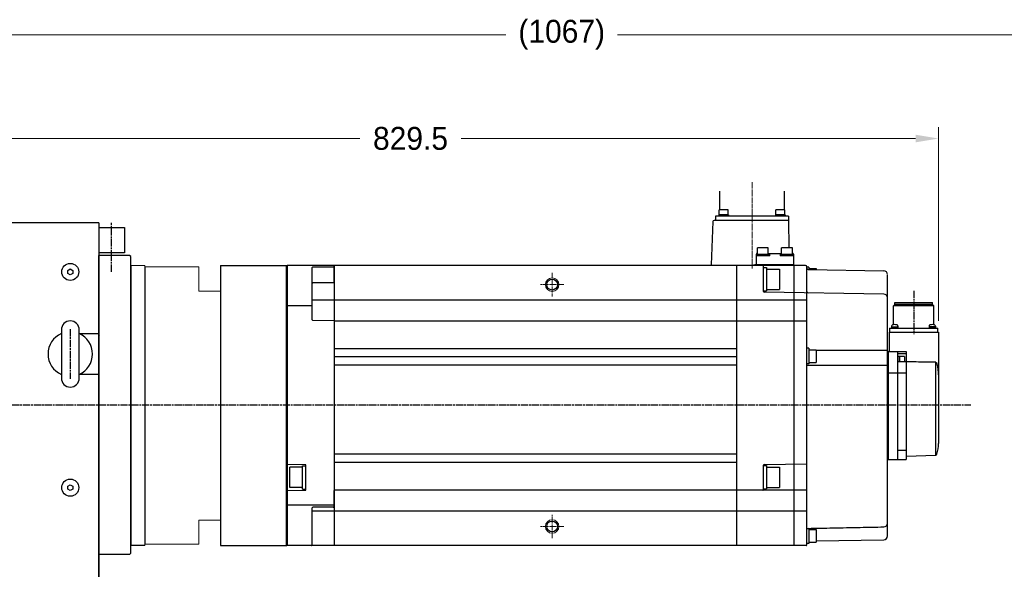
# Model space of a CAD drawing. Header units: millimetres. Extents: x 0 to 3370, y -35 to 2376.
# Tile 4 of 24: x 785 to 1558, y 1206 to 1637. Entities that reach past the tile are written whole.
import ezdxf

# ---------------------------------------------------------------- set-up
doc = ezdxf.new("R2010")
doc.units = ezdxf.units.MM
for name, pattern in [('CENTER', [2, 1.25, -0.25, 0.25, -0.25]), ('CHAIN', [0.3543, 0.2362, -0.0295, 0.0591, -0.0295]), ('DOT', [0.25, 0, -0.25])]:
    doc.linetypes.add(name, pattern=pattern)
for name, color, linetype in [('03__ASM_ALL_CURVES', 7, 'Continuous'), ('08-치수 기호 문자', 3, 'Continuous'), ('1', 1, 'CENTER'), ('7_ALL_FEATURES', 7, 'Continuous'), ('ATA-CENTER', 133, 'CENTER'), ('Involute Gear', 3, 'Continuous')]:
    doc.layers.add(name, color=color, linetype=linetype)
for name, color, linetype, lineweight in [('AM_0', 7, 'Continuous', 50), ('AM_5_Dimension', 6, 'Continuous', 13), ('CENTER', 7, 'CENTER', 18), ('OBJECT', 6, 'Continuous', 25), ('SUNPOU', 5, 'Continuous', 18)]:
    doc.layers.add(name, color=color, linetype=linetype, lineweight=lineweight)
doc.styles.get("Standard").update_dxf_attribs({"font": 'gulim.ttc'})
doc.dimstyles.new('ata_L2', dxfattribs={"dimtxt": 18, "dimasz": 18, "dimexe": 9, "dimexo": 9, "dimgap": 9, "dimtad": 0, "dimtih": 1, "dimtoh": 1, "dimdec": 6, "dimdsep": 46, "dimtxsty": 'Standard', "dimcen": 0, "dimclrd": 252, "dimclre": 252, "dimclrt": 4, "dimadec": 6, "dimazin": 2, "dimtfac": 1, "dimtdec": 6, "dimtofl": 0, "dimtmove": 0, "dimatfit": 3, "dimfxl": 0, "dimtolj": 1, "dimtzin": 0, "dimlwd": 0, "dimlwe": 0, "dimarcsym": 0})

# ---------------------------------------------------------------- blocks, each defined once
blk = doc.blocks.new('*D8768')
at = {"color": 252, "lineweight": 0}
for p, q in [((677.15, 1486.31), (677.15, 1553.1)), ((1506.65, 1400.88), (1506.65, 1553.1)), ((695.15, 1544.1), (1052.01, 1544.1)), ((1488.65, 1544.1), (1131.8, 1544.1))]:
    blk.add_line(p, q, dxfattribs=at)
at = {"color": 252}
for points in [[(695.15, 1547.1), (695.15, 1541.1), (677.15, 1544.1)], [(1488.65, 1541.1), (1488.65, 1547.1), (1506.65, 1544.1)]]:
    blk.add_solid(points, dxfattribs=at)
at = {"layer": 'Defpoints', "color": 0}
for p in [(1506.65, 1544.1), (677.15, 1477.31), (1506.65, 1391.88)]:
    blk.add_point(p, dxfattribs=at)
at = {"color": 4, "insert": (1091.9, 1544.1), "char_height": 18, "attachment_point": 5}
blk.add_mtext('\\A1;829.5', dxfattribs=at)
blk = doc.blocks.new('*D4506')
at = {"color": 252, "lineweight": 0}
for p, q in [((677.15, 1486.31), (677.15, 1634.66)), ((1744.15, 1140.81), (1744.15, 1634.66)), ((695.15, 1625.66), (1166.82, 1625.66)), ((1726.15, 1625.66), (1254.48, 1625.66))]:
    blk.add_line(p, q, dxfattribs=at)
at = {"color": 252}
for points in [[(695.15, 1628.66), (695.15, 1622.66), (677.15, 1625.66)], [(1726.15, 1622.66), (1726.15, 1628.66), (1744.15, 1625.66)]]:
    blk.add_solid(points, dxfattribs=at)
at = {"layer": 'Defpoints', "color": 0}
for p in [(1744.15, 1625.66), (677.15, 1477.31), (1744.15, 1131.81)]:
    blk.add_point(p, dxfattribs=at)
at = {"color": 4, "insert": (1210.65, 1625.66), "char_height": 18, "attachment_point": 5}
blk.add_mtext('\\A1;(1067)', dxfattribs=at)

msp = doc.modelspace()

# ---------------------------------------------------------------- linework, layer by layer
for p, q in [((847.1527826, 1477.812701), (677.6527826, 1477.812701)), ((847.1527826, 1477.812701), (847.1527826, 1477.312701)), ((847.1527826, 1477.312701), (847.1527826, 1219.31232)), ((847.1527826, 1217.31232), (847.1527826, 1452.31232)), ((871.1527826, 1452.31232), (847.1527826, 1452.31232)), ((872.1527826, 1451.31232), (871.1527826, 1452.31232)), ((872.1527826, 1425.31232), (872.1527826, 1451.31232)), ((822.6527826, 1440.4674015), (824.6527826, 1441.6221021)), ((822.6527826, 1438.1580005), (822.6527826, 1440.4674015)), ((824.6527826, 1441.6221021), (826.6527826, 1440.4674015)), ((826.6527826, 1440.4674015), (826.6527826, 1438.1580005)), ((824.6527826, 1437.0032999), (822.6527826, 1438.1580005)), ((826.6527826, 1438.1580005), (824.6527826, 1437.0032999)), ((872.1527826, 1243.31232), (872.1527826, 1425.31232)), ((847.1527826, 1407.312701), (847.1527826, 1135.812701)), ((817.6527826, 1393.812701), (817.6527826, 1355.812701)), ((831.6527826, 1355.812701), (831.6527826, 1393.812701)), ((831.6527826, 1390.812701), (842.1527826, 1390.812701)), ((831.6527826, 1390.812701), (847.1527826, 1390.812701)), ((847.1527826, 1390.812701), (847.1527826, 1358.812701)), ((847.1527826, 1389.312701), (847.6527826, 1389.812701)), ((842.1527826, 1358.812701), (831.6527826, 1358.812701)), ((847.1527826, 1358.812701), (831.6527826, 1358.812701)), ((822.6527826, 1270.9674015), (824.6527826, 1272.1221021)), ((822.6527826, 1268.6580005), (822.6527826, 1270.9674015)), ((824.6527826, 1267.5032999), (822.6527826, 1268.6580005)), ((824.6527826, 1272.1221021), (826.6527826, 1270.9674015)), ((826.6527826, 1268.6580005), (824.6527826, 1267.5032999)), ((826.6527826, 1270.9674015), (826.6527826, 1268.6580005)), ((847.1527826, 950.812701), (847.1527826, 1253.812701)), ((872.1527826, 1218.31232), (872.1527826, 1243.31232)), ((883.1527847, 1224.31232), (872.1527826, 1224.31232)), ((871.1527826, 1217.31232), (847.1527826, 1217.31232)), ((871.1527826, 1217.31232), (872.1527826, 1218.31232))]:
    msp.add_line(p, q)
at = {"color": 7, "linetype": 'Continuous'}
msp.add_line((872.1527826, 1444.31232), (872.1527826, 1224.31232), dxfattribs=at)
msp.add_lwpolyline([(847.1527826, 1474.31232), (867.1527826, 1474.31232), (867.1527826, 1454.31232), (847.1527826, 1454.31232)])
for centre in [(824.6527826, 1439.312701), (824.6527826, 1439.312701), (824.6527826, 1269.812701), (824.6527826, 1269.812701)]:
    msp.add_circle(centre, 6.7)
for centre, radius, start, end in [((824.6527826, 1393.812701), 7, 0, 180), ((824.6527826, 1374.812701), 17.5, 113.5781784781, 246.4218215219), ((824.6527826, 1374.812701), 17.5, 293.5781784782, 66.4218215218), ((824.6527826, 1355.812701), 7, 180, 0)]:
    msp.add_arc(centre, radius, start, end)
at = {"layer": '03__ASM_ALL_CURVES', "color": 2, "linetype": 'DOT'}
msp.add_line((994.6527826, 1434.31232), (994.6527826, 1234.31232), dxfattribs=at)
at = {"layer": '08-치수 기호 문자', "color": 0, "ltscale": 5}
for p, q in [((942.6527826, 1444.31232), (994.6527826, 1444.31232)), ((942.6527826, 1444.31232), (942.6527826, 1224.31232)), ((942.6527826, 1224.31232), (994.6527826, 1224.31232))]:
    msp.add_line(p, q, dxfattribs=at)
at = {"layer": '1', "color": 0, "lineweight": 20}
for p, q in [((872.1527826, 1334.31232), (872.1527826, 1444.31232)), ((883.1527847, 1444.31232), (883.1527847, 1334.31232)), ((872.1527826, 1334.31232), (872.1527826, 1224.31232)), ((883.1527847, 1224.31232), (883.1527847, 1334.31232))]:
    msp.add_line(p, q, dxfattribs=at)
at = {"layer": '1'}
msp.add_line((847.6527826, 1389.812701), (847.1527826, 1389.312701), dxfattribs=at)
at = {"layer": '7_ALL_FEATURES', "color": 7, "linetype": 'Continuous'}
for p, q in [((1334.7537772, 1488.1627707), (1334.7537772, 1502.8027707)), ((1385.5517472, 1488.1627707), (1385.5517472, 1502.8027707)), ((1334.4277622, 1484.1627707), (1334.4277622, 1488.1627707)), ((1341.4277622, 1488.1627707), (1334.4277622, 1488.1627707)), ((1341.4277622, 1484.1627707), (1341.4277622, 1488.1627707)), ((1378.8777622, 1484.1627707), (1378.8777622, 1488.1627707)), ((1385.8777622, 1488.1627707), (1378.8777622, 1488.1627707)), ((1385.8777622, 1484.1627707), (1385.8777622, 1488.1627707)), ((1329.3190602, 1478.8476702), (1328.130779, 1444.8197506)), ((1388.7527622, 1479.8127707), (1330.3184515, 1479.8127707)), ((1331.5527622, 1483.1627707), (1331.5527622, 1479.8127707)), ((1388.7527622, 1483.1627707), (1331.5527622, 1483.1627707)), ((1388.7527622, 1479.8127707), (1331.5527622, 1479.8127707)), ((1334.1608006, 1484.1627707), (1334.1608006, 1483.1627707)), ((1341.7277622, 1484.1627707), (1334.1608006, 1484.1627707)), ((1341.4277622, 1484.1627707), (1334.4277622, 1484.1627707)), ((1341.7277622, 1484.1627707), (1341.7277622, 1483.1627707)), ((1378.6108006, 1484.1627707), (1378.6108006, 1483.1627707)), ((1386.1777622, 1484.1627707), (1378.6108006, 1484.1627707)), ((1385.8777622, 1484.1627707), (1378.8777622, 1484.1627707)), ((1386.1777622, 1484.1627707), (1386.1777622, 1483.1627707)), ((1388.745265, 1479.6162612), (1389.1206098, 1458.1127707)), ((1388.7527622, 1483.1627707), (1388.7527622, 1479.8127707)), ((1364.4027622, 1453.1127707), (1364.4027622, 1458.1127707)), ((1372.9012983, 1458.1127707), (1364.4042261, 1458.1127707)), ((1372.9027622, 1453.1127707), (1372.9027622, 1458.1127707)), ((1383.4027622, 1453.1127707), (1383.4027622, 1458.1127707)), ((1391.9012983, 1458.1127707), (1383.4042261, 1458.1127707)), ((1391.9027622, 1453.1127707), (1391.9027622, 1458.1127707)), ((1363.6527622, 1445.0127707), (1363.6527622, 1453.3127707)), ((1374.1527622, 1451.8127707), (1363.6527622, 1451.8127707)), ((1373.2527621, 1453.1127707), (1364.0989177, 1453.1127707)), ((1364.0989177, 1451.8127707), (1364.0989177, 1453.1127707)), ((1364.1527622, 1453.8127707), (1364.4027622, 1453.8127707)), ((1372.9027622, 1453.8127707), (1383.4027622, 1453.8127707)), ((1373.2527622, 1451.8127707), (1373.2527622, 1453.1127707)), ((1374.1527622, 1451.8127707), (1374.1527622, 1453.8127707)), ((1382.1527622, 1453.8127707), (1382.1527622, 1451.8127707)), ((1392.6527622, 1451.8127707), (1382.1527622, 1451.8127707)), ((1392.2527621, 1453.1127707), (1383.0989177, 1453.1127707)), ((1383.0989177, 1451.8127707), (1383.0989177, 1453.1127707)), ((1391.9027622, 1453.8127707), (1392.2527621, 1453.8127707)), ((1392.2527622, 1451.8127707), (1392.2527622, 1453.1127707)), ((1392.6527622, 1453.3127707), (1392.6527622, 1445.0127707)), ((994.6527826, 1443.91232), (994.2527826, 1444.31232)), ((994.6527826, 1443.95832), (995.0066807, 1444.3123214)), ((994.6527826, 1443.91232), (994.6527826, 1224.71232)), ((995.0066807, 1444.3123214), (995.0066807, 1289.0749169)), ((1402.152741, 1444.3123213), (995.0066807, 1444.3123213)), ((1014.6527826, 1401.7091323), (1014.6527826, 1442.6543299)), ((1031.6527826, 1443.1543299), (1015.1527826, 1443.1543299)), ((1031.6527826, 1444.3123214), (1031.6527826, 1431.2938185)), ((1032.1527826, 1224.3199823), (1032.1527826, 1444.3123214)), ((1328.3306572, 1444.6127707), (1362.6527831, 1444.6127707)), ((1348.1527474, 1224.3137654), (1348.1527387, 1444.3133724)), ((1392.4527831, 1444.8127707), (1362.5768179, 1444.8127707)), ((1362.6527831, 1444.6127707), (1362.6527831, 1444.8127707)), ((1363.1527579, 1444.3120873), (1363.1527579, 1444.6127706)), ((1369.1527622, 1424.0029866), (1369.1527352, 1443.8113115)), ((1369.1527621, 1443.0029352), (1369.15275, 1442.6702266)), ((1369.1527622, 1442.7260047), (1371.6527622, 1442.7260047)), ((1371.6527622, 1442.7252877), (1371.6527622, 1424.4113188)), ((1371.6527622, 1441.5260047), (1381.6527622, 1441.5260047)), ((1381.6527622, 1441.5260047), (1381.6527622, 1425.5260047)), ((1392.6527622, 1444.589347), (1392.6527622, 1444.6127707)), ((1392.6527622, 1444.589347), (1392.6527697, 1444.3118732)), ((1393.1527622, 1224.312813), (1393.1527568, 1444.3118867)), ((1403.1527622, 1224.8126092), (1403.1527622, 1443.31213)), ((1404.6527622, 1443.1115936), (1403.1527622, 1443.1115936)), ((1404.1353098, 1441.2006029), (1463.7051194, 1440.160808)), ((1404.6527622, 1443.1106242), (1404.6527622, 1441.1915707)), ((1404.6527622, 1442.0115936), (1410.6527622, 1442.0115936)), ((1410.6527622, 1442.0098713), (1410.6527622, 1441.0868403)), ((1466.6527622, 1231.8624783), (1466.6527622, 1436.762164)), ((1031.1527826, 1430.7938185), (1015.1527826, 1430.7938185)), ((1369.1527622, 1424.4113188), (1371.6527622, 1424.4113188)), ((1463.7051194, 1421.8612204), (1369.644036, 1423.5030627)), ((1371.6527622, 1425.5260047), (1381.6527622, 1425.5260047)), ((1403.1527622, 1417.2013094), (1014.6527826, 1417.2013094)), ((1014.6527826, 1412.5719857), (995.0066807, 1412.5719857)), ((1472.2677622, 1413.7123211), (1471.2777622, 1412.7223211)), ((1471.2777622, 1397.8492544), (1471.2777622, 1412.7223211)), ((1503.0277622, 1412.7223211), (1471.2777622, 1412.7223211)), ((1472.2677622, 1415.3123214), (1502.0377622, 1415.3123214)), ((1472.2677622, 1413.7123211), (1472.2677622, 1415.3123211)), ((1502.0377622, 1413.7123211), (1472.2677622, 1413.7123211)), ((1502.0377622, 1413.7123211), (1502.0377622, 1415.3123211)), ((1502.0377622, 1413.7123211), (1503.0277622, 1412.7223211)), ((1503.0277622, 1397.7942344), (1503.0277622, 1412.7223211)), ((994.6527826, 1405.3348516), (994.2527826, 1405.4530257)), ((1032.1527826, 1400.91232), (1015.1440564, 1401.2092084)), ((1032.1527826, 1400.91232), (1403.1527622, 1400.91232)), ((1468.2463549, 1395.0510153), (1468.2463549, 1391.8751358)), ((1468.2463549, 1395.0510153), (1506.0591695, 1395.0510153)), ((1469.6225998, 1395.5010153), (1469.6225998, 1395.0510153)), ((1469.6225998, 1395.5010153), (1474.95629, 1395.5010153)), ((1469.6225998, 1395.0510153), (1474.95629, 1395.0510153)), ((1469.8144449, 1396.7962234), (1469.8144449, 1395.5010153)), ((1469.8144449, 1396.1310153), (1469.8144449, 1396.1310153)), ((1469.8144449, 1396.1310153), (1474.7644449, 1396.1310153)), ((1472.2862469, 1396.1310153), (1471.8394449, 1395.5010153)), ((1472.7362469, 1396.1310153), (1472.292643, 1395.5010153)), ((1474.7644449, 1396.7962234), (1474.7644449, 1395.5010153)), ((1474.7644449, 1396.1310153), (1474.7644449, 1396.1310153)), ((1474.95629, 1395.5010153), (1474.95629, 1395.0510153)), ((1499.055264, 1395.5010153), (1499.055264, 1395.0510153)), ((1504.3889542, 1395.5010153), (1499.055264, 1395.5010153)), ((1504.3889542, 1395.0510153), (1499.055264, 1395.0510153)), ((1499.2471091, 1396.7962234), (1499.2471091, 1395.5010153)), ((1499.2471091, 1396.1310153), (1499.2471091, 1396.1310153)), ((1504.1971091, 1396.1310153), (1499.2471091, 1396.1310153)), ((1501.2753072, 1396.1310153), (1501.7189111, 1395.5010153)), ((1501.7253072, 1396.1310153), (1502.1721091, 1395.5010153)), ((1504.1971091, 1396.7962234), (1504.1971091, 1395.5010153)), ((1504.1971091, 1396.1310153), (1504.1971091, 1396.1310153)), ((1504.3889542, 1395.5010153), (1504.3889542, 1395.0510153)), ((1506.0591695, 1391.8751358), (1506.0591695, 1395.0510153)), ((1467.9467321, 1391.8751358), (1467.9467321, 1376.8123211)), ((1467.9467321, 1391.8751358), (1506.6527826, 1391.8751358)), ((1506.6527826, 1391.8751358), (1506.6527826, 1304.5384515)), ((1348.1527413, 1378.81232), (1032.1527826, 1378.81232)), ((1404.6527622, 1379.3126261), (1403.1527622, 1379.3126261)), ((1404.6527622, 1379.3116567), (1404.6527622, 1367.1589083)), ((1404.6527622, 1378.2126261), (1410.6527622, 1378.2126261)), ((1410.6527622, 1378.2109039), (1410.6527622, 1368.2143484)), ((1410.6527622, 1377.704891), (1466.6527622, 1377.704891)), ((1467.1527622, 1376.8123212), (1466.8527622, 1376.8123212)), ((1467.1527622, 1376.8123211), (1481.3449734, 1376.8123211)), ((1467.1527622, 1376.8123211), (1467.1527622, 1291.8123211)), ((1474.3977372, 1376.8123211), (1474.3977372, 1291.8123211)), ((1481.3449734, 1376.8123211), (1481.3449734, 1291.8123211)), ((1348.1527415, 1372.56232), (1032.1527826, 1372.56232)), ((1474.3977372, 1375.3292279), (1481.3449734, 1375.3292279)), ((1474.8939683, 1373.2546018), (1474.3977372, 1373.2546018)), ((1474.8939683, 1368.5413808), (1474.8939683, 1373.2546018)), ((1474.8939683, 1373.0561093), (1475.8864307, 1373.0561093)), ((1475.8864307, 1373.0561081), (1475.8864307, 1368.5413808)), ((1479.85628, 1372.7583706), (1475.8864307, 1372.7583706)), ((1479.85628, 1372.7583706), (1479.85628, 1368.5413808)), ((1032.1527826, 1366.31232), (1348.1527418, 1366.31232)), ((1404.6527622, 1367.1589083), (1403.1527622, 1367.1589083)), ((1403.1527622, 1366.040614), (1466.6527622, 1366.040614)), ((1404.6527622, 1368.2126261), (1410.6527622, 1368.2126261)), ((1481.3449734, 1368.5413808), (1474.3977372, 1368.5413808)), ((1504.524782, 1295.4232848), (1504.524782, 1368.2782665)), ((1467.1527622, 1359.964214), (1481.3449734, 1359.964214)), ((1348.1527446, 1296.06232), (1032.1527826, 1296.06232)), ((1467.1527622, 1291.8123212), (1466.8527622, 1291.8123212)), ((1467.1527622, 1291.8123211), (1481.3449734, 1291.8123211)), ((1481.3449734, 1298.9491995), (1474.3977372, 1298.9491995)), ((1481.3449734, 1294.6138281), (1504.524782, 1295.4232848)), ((1009.3580183, 1287.8238422), (995.0067287, 1288.0743449)), ((997.1527826, 1269.818697), (997.1527826, 1285.818697)), ((1007.1527826, 1285.818697), (997.1527826, 1285.818697)), ((1007.1527826, 1287.018697), (1009.6527826, 1287.018697)), ((1007.1527826, 1268.7040111), (1007.1527826, 1287.01798)), ((1009.6527826, 1268.1135062), (1009.6527826, 1287.5238879)), ((1032.1527826, 1289.81232), (1348.1527448, 1289.81232)), ((1369.1527622, 1268.2123212), (1369.1527622, 1287.5199884)), ((1369.1527622, 1287.2123013), (1371.6527622, 1287.2123013)), ((1369.644036, 1288.0199122), (1403.1527622, 1288.6048092)), ((1371.6527622, 1287.2115843), (1371.6527622, 1268.8976154)), ((1371.6527622, 1286.0123013), (1381.6527622, 1286.0123013)), ((1381.6527622, 1286.0123013), (1381.6527622, 1270.0123013)), ((1007.1527826, 1269.818697), (997.1527826, 1269.818697)), ((1007.1527826, 1268.7040111), (1009.6527826, 1268.7040111)), ((1369.1527622, 1268.8976154), (1371.6527622, 1268.8976154)), ((1371.6527622, 1270.0123013), (1381.6527622, 1270.0123013)), ((994.6527826, 1263.2897884), (994.2527826, 1263.1716144)), ((995.0067287, 1267.5630492), (1009.3580183, 1267.8135519)), ((995.0067287, 1267.5630492), (995.0067287, 1224.3123193)), ((1031.6527826, 1267.2122438), (1031.6527826, 1254.9616881)), ((1032.1440564, 1267.7121677), (1032.1527826, 1267.71232)), ((1403.1527622, 1267.71232), (1032.1527826, 1267.71232)), ((1031.6527826, 1256.0526543), (995.0066807, 1256.0526543)), ((1014.6527826, 1224.8203856), (1014.6527826, 1253.9616881)), ((1031.1527826, 1254.4616881), (1015.1527826, 1254.4616881)), ((1403.1527622, 1251.4233306), (1014.6527826, 1251.4233306)), ((1404.6527622, 1237.8266308), (1404.6527622, 1225.9584318)), ((1404.6527622, 1237.0121496), (1410.6527622, 1237.0121496)), ((1410.6527622, 1237.0104274), (1410.6527622, 1227.0138719)), ((994.6527826, 1224.66632), (995.0067287, 1224.3123193)), ((1402.6704457, 1224.3123214), (995.0067266, 1224.3123214)), ((1404.6527622, 1225.9584318), (1403.1527622, 1225.9584318)), ((1404.6527622, 1227.0121496), (1410.6527622, 1227.0121496)), ((1410.6527622, 1227.9369029), (1463.7051194, 1228.8629352))]:
    msp.add_line(p, q, dxfattribs=at)
for centre, radius, start, end in [((1330.318451, 1478.8127707), 1, 90, 178), ((1388.5452954, 1479.6127707), 0.2, 0.9999996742, 89.9999813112), ((1388.5452954, 1479.6127707), 0.2, 0.9999996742, 89.9999813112), ((1364.1527622, 1453.3127707), 0.5, 90, 180), ((1392.1527622, 1453.3127707), 0.5, 0, 90), ((1015.1527826, 1442.6543299), 0.5, 90, 180), ((1328.3306572, 1444.8127707), 0.2, 177.9999999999, 270), ((1363.3527579, 1444.6127706), 0.2, 90, 180), ((1363.8527622, 1445.0127707), 0.2, 180, 270), ((1368.6527352, 1443.8113108), 0.5, 0.0000781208, 90.001212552), ((1392.4527622, 1445.0127707), 0.2, 270, 0), ((1392.4527622, 1444.6127707), 0.2, 0, 90), ((1402.1524355, 1443.3119946), 1.0003268, 0.007752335, 89.9824966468), ((1404.1527622, 1442.2004506), 1, 180, 269.0000000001), ((1463.6527622, 1437.1612649), 3, 0, 89.0000000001), ((1031.1527826, 1431.2938185), 0.5, 270, 0), ((1015.1527826, 1430.2938185), 0.5, 90, 180), ((1369.6527622, 1424.0029866), 0.5, 180, 269.0000000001), ((1404.1527622, 1423.900863), 1, 180, 269.0000000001), ((1463.6527622, 1418.8616773), 3, 0, 89.0000000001), ((1015.1527826, 1401.7091323), 0.5, 180, 269.0000000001), ((1470.7144449, 1396.7962234), 0.9, 106.9577632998, 180), ((1472.2894449, 1391.6310153), 6.3, 73.0422367, 106.9577632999), ((1473.8644449, 1396.7962234), 0.9, 0, 73.0422367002), ((1500.1471091, 1396.7962234), 0.9, 106.9577633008, 180), ((1501.7221091, 1391.6310153), 6.3, 73.0422367, 106.9577633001), ((1503.2971091, 1396.7962234), 0.9, 0, 73.0422367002), ((1466.8527622, 1377.0123212), 0.2, 180, 270), ((1476.8779388, 1304.5386593), 29.7748438, 343.6060978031, 359.9996000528), ((1466.8527622, 1291.6123212), 0.2, 90, 180), ((1504.4901455, 1296.4151426), 0.9924623, 271.9999999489, 343.6059399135), ((1009.3527826, 1287.5238879), 0.3, 0, 89.0000000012), ((1369.6527622, 1287.5199884), 0.5, 90.9999999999, 180), ((1009.3527826, 1268.1135062), 0.3, 270.9999999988, 0), ((1032.1527826, 1267.2122438), 0.5, 90.9999999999, 180), ((1368.6527622, 1268.2123212), 0.5, 270, 0), ((1015.1527826, 1253.9616881), 0.5, 90, 180), ((1031.1527826, 1254.9616881), 0.5, 270, 0), ((1404.1527622, 1236.8167692), 1, 91.1105809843, 180), ((1463.6527622, 1241.9660909), 3, 271.1014042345, 0), ((1463.6527622, 1231.8624783), 3, 270.9999999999, 0), ((1014.1527826, 1224.8203856), 0.5, 269.9987163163, 0), ((1402.6516906, 1224.813042), 0.5010718, 272.1450804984, 359.9505099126)]:
    msp.add_arc(centre, radius, start, end, dxfattribs=at)
for points, start_tangent, end_tangent in [([(1361.6527831, 1445.0162612), (1361.7673821, 1444.9801263), (1361.883088, 1444.9445222), (1362.000047, 1444.9104764), (1362.1184521, 1444.8791309), (1362.2385139, 1444.8518086), (1362.3604332, 1444.8301359), (1362.4843006, 1444.8162612)], (0.9534587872, -0.3015233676), (0.997376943, -0.0723825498)), ([(1362.5768101, 1444.8127707), (1362.5470808, 1444.8131506), (1362.5162475, 1444.8143069), (1362.4843006, 1444.8162612)], (-1, -0.0000007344), (-0.9973769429, 0.0723825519)), ([(1504.524782, 1368.2782665), (1496.8324906, 1368.420335), (1489.1058877, 1368.561992), (1481.3449734, 1368.7032366)], (-0.9998282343, 0.0185338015), (-0.9998356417, 0.0181297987)), ([(1504.524782, 1368.2782665), (1504.6023566, 1368.2733362), (1504.6796304, 1368.2613765), (1504.7561153, 1368.2423536), (1504.8294449, 1368.2170187), (1504.9010192, 1368.1850606), (1504.9715521, 1368.1458729), (1505.0389463, 1368.1003794), (1505.101901, 1368.0496666), (1505.1627652, 1367.9916662), (1505.2212844, 1367.9256637)], (0.9998282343, -0.0185338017), (0.631357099, -0.7754922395)), ([(1505.4422577, 1367.4905904), (1505.4127162, 1367.5861908), (1505.3755784, 1367.6777041), (1505.3309513, 1367.7651942), (1505.2792629, 1367.8480932), (1505.2212844, 1367.9256637)], (-0.2543167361, 0.967120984), (-0.631357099, 0.7754922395)), ([(1506.6527826, 1358.4552066), (1506.6281463, 1359.7476722), (1506.5557086, 1361.0140404), (1506.4394385, 1362.2415574), (1506.2851924, 1363.4202442), (1506.1001396, 1364.5415822), (1505.8923928, 1365.597661), (1505.6703707, 1366.5821835), (1505.4422577, 1367.4905904)], (0, 1), (-0.2543135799, 0.967121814)), ([(994.6527826, 1288.4344663), (994.7549404, 1288.3305424), (994.8802218, 1288.2030744), (994.9972627, 1288.0839776)], (0.7010568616, -0.7131053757), (0.7009092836, -0.7132504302)), ([(995.0067599, 1288.1023594), (995.0067627, 1288.1088761), (995.0067654, 1288.116056), (995.0067678, 1288.1238925), (995.0067702, 1288.1323807), (995.0067723, 1288.1415244), (995.0067742, 1288.1513145), (995.006776, 1288.1617496), (995.0067775, 1288.1728388), (995.0067789, 1288.1845503), (995.00678, 1288.1968632), (995.006781, 1288.2097934), (995.0067817, 1288.2233044), (995.0067822, 1288.2373669), (995.0067825, 1288.2519941), (995.0067826, 1288.2671731), (995.0067825, 1288.282896), (995.0067821, 1288.2991687), (995.0067816, 1288.3159764), (995.0067808, 1288.3333185), (995.0067798, 1288.3512059), (995.0067787, 1288.3695867), (995.0067773, 1288.388432), (995.0067757, 1288.4077655), (995.0067739, 1288.4275311), (995.006772, 1288.4476882), (995.0067698, 1288.4682586), (995.0067675, 1288.4892237), (995.006765, 1288.5105726), (995.0067624, 1288.5323136), (995.0067595, 1288.554428), (995.0067566, 1288.5769161), (995.0067535, 1288.5997892), (995.0067502, 1288.6229814), (995.0067469, 1288.6464609), (995.0067434, 1288.6702556), (995.0067398, 1288.6942947), (995.0067361, 1288.7185319), (995.0067324, 1288.7429955), (995.0067285, 1288.7676602), (995.0067246, 1288.7925121), (995.0067207, 1288.8175621), (995.0067167, 1288.8427885), (995.0067127, 1288.868192), (995.0067086, 1288.8937826), (995.0067046, 1288.9194889), (995.0067005, 1288.9452804), (995.0066965, 1288.9711855), (995.0066925, 1288.9971245), (995.0066885, 1289.023043), (995.0066845, 1289.0489728), (995.0066807, 1289.0749169)], (0.0004814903, 0.9999998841), (-0.0002142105, 0.9999999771)), ([(994.9972627, 1267.5534166), (994.8802218, 1267.4343197), (994.7549404, 1267.3068517), (994.6527826, 1267.2029277)], (-0.7009092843, -0.7132504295), (-0.7010568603, -0.713105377)), ([(1404.1333787, 1237.8165813), (1423.8134583, 1238.1975446), (1444.9933612, 1238.6063535), (1463.710428, 1238.9666452)], (0.999812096, 0.0193848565), (0.9998153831, 0.0192145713))]:
    msp.add_spline(points, degree=3, dxfattribs=dict(at, start_tangent=start_tangent, end_tangent=end_tangent))
at = {"layer": 'AM_0', "ltscale": 0.5}
msp.add_line((994.6527826, 1224.31232), (994.6527826, 1444.31232), dxfattribs=at)
at = {"layer": 'AM_5_Dimension', "color": 0, "lineweight": 20}
for p, q in [((872.1527826, 1444.31232), (883.1527847, 1444.31232)), ((883.1527847, 1443.31232), (883.1527847, 1225.31232))]:
    msp.add_line(p, q, dxfattribs=at)
at = {"layer": 'AM_5_Dimension', "color": 7}
for p, q in [((883.1527847, 1443.31232), (925.6527826, 1443.31232)), ((925.6527826, 1443.31232), (925.6527826, 1424.31232)), ((942.6527826, 1424.31232), (925.6527826, 1424.31232)), ((942.6527826, 1244.31232), (925.6527826, 1244.31232)), ((925.6527826, 1225.31232), (925.6527826, 1244.31232)), ((883.1527847, 1225.31232), (925.6527826, 1225.31232))]:
    msp.add_line(p, q, dxfattribs=at)
at = {"layer": 'AM_5_Dimension', "color": 0, "ltscale": 0.5}
for p, q in [((883.1527847, 1225.31232), (883.1527847, 1443.31232)), ((883.1527847, 1225.31232), (883.1527847, 1443.31232)), ((942.6527826, 1244.31232), (942.6527826, 1424.31232))]:
    msp.add_line(p, q, dxfattribs=at)
at = {"layer": 'ATA-CENTER', "linetype": 'CHAIN', "ltscale": 23.990969}
for p, q in [((857.1527826, 1450.81232), (857.1527826, 1477.81232)), ((857.1527826, 1439.4942568), (857.1527826, 1455.81232)), ((1487.1527826, 1424.5731724), (1487.1527826, 1390.3193284)), ((824.6527826, 1394.312701), (824.6527826, 1355.312701)), ((651.5198028, 1334.81232), (1532.0107335, 1334.81232))]:
    msp.add_line(p, q, dxfattribs=at)
at = {"layer": 'CENTER', "ltscale": 1.5}
for p, q in [((1360.1527826, 1442.0216535), (1360.1527826, 1509.8603732)), ((1203.1527195, 1420.0508212), (1203.1527195, 1438.5738367)), ((1212.4142272, 1429.3123289), (1193.8912118, 1429.3123289)), ((1203.1527416, 1230.0508212), (1203.1527416, 1248.5738367)), ((1212.4142493, 1239.3123289), (1193.8912339, 1239.3123289))]:
    msp.add_line(p, q, dxfattribs=at)
at = {"layer": 'Involute Gear', "color": 0}
msp.add_line((883.1527847, 1443.31232), (883.1527847, 1225.31232), dxfattribs=at)
at = {"layer": 'OBJECT'}
msp.add_line((994.6527826, 1224.66632), (994.6527826, 1443.95832), dxfattribs=at)
for centre in [(1203.1527195, 1429.3123289), (1203.1527416, 1239.3123289)]:
    msp.add_circle(centre, 4.25, dxfattribs=at)
at = {"layer": 'SUNPOU'}
for centre in [(1203.1527195, 1429.3123289), (1203.1527416, 1239.3123289)]:
    msp.add_circle(centre, 5.3125, dxfattribs=at)

# ---------------------------------------------------------------- dimensions: what is measured, and where the dimension line sits
dim = msp.add_linear_dim(base=(1744.1527826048, 1625.6571351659), p1=(677.1527826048, 1477.3127010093), p2=(1744.1527826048, 1131.8127010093), text='(<>)', dimstyle='ata_L2', override={"dimtfill": 0})
dim.commit()
dim.dimension.update_dxf_attribs({"geometry": '*D4506', "text_midpoint": (1210.6527826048, 1625.6571351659)})
dim = msp.add_linear_dim(base=(1506.6527826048, 1544.0993758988), p1=(677.1527826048, 1477.3127010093), p2=(1506.6527826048, 1391.875135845), dimstyle='ata_L2', override={"dimtfill": 0})
dim.commit()
dim.dimension.update_dxf_attribs({"geometry": '*D8768', "text_midpoint": (1091.9027826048, 1544.0993758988)})

doc.saveas('drawing.dxf')
